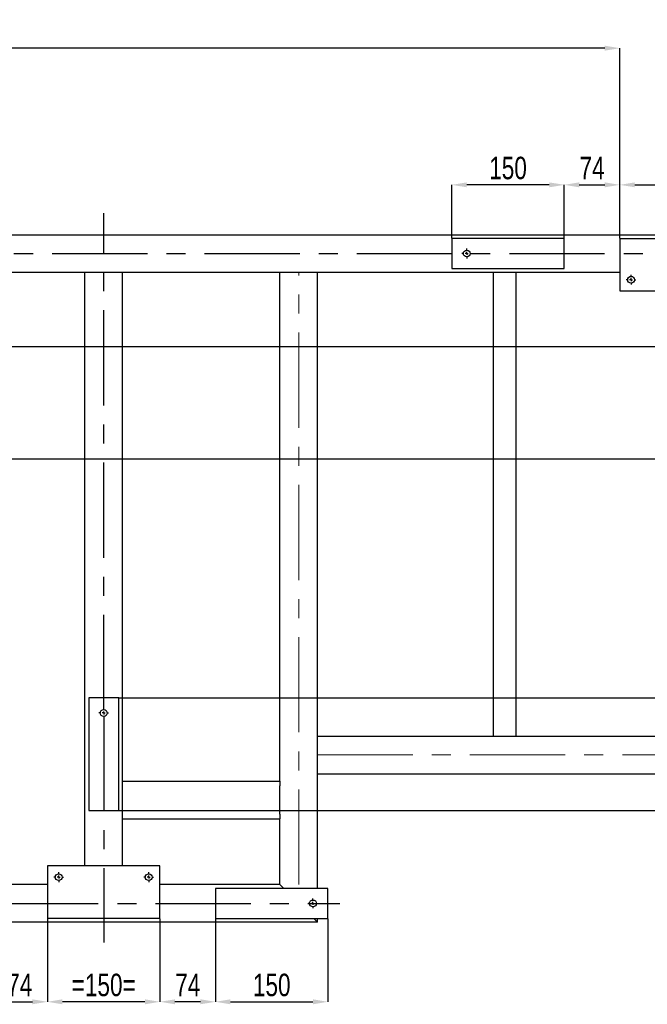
# Model space of a CAD drawing. Header units: millimetres. Extents: x 0 to 841, y 0 to 594.
# Tile 10 of 12: x 611 to 694, y 299 to 430. Entities that reach past the tile are written whole.
import ezdxf

# ---------------------------------------------------------------- set-up
doc = ezdxf.new("R2010")
doc.units = ezdxf.units.MM
doc.header["$PDSIZE"] = -1
doc.linetypes.add('CENTERX2', pattern=[20.32, 12.7, -2.54, 2.54, -2.54])
doc.layers.add('COTES', color=1, linetype='Continuous')
doc.layers.add('TRAIT-MIXTES', color=3, linetype='CENTERX2')
doc.layers.add('TRAIT-FORT', color=4, linetype='Continuous', lineweight=25)
doc.styles.add('SLDTEXTSTYLE0', font='TXT', dxfattribs={"width": 0.75})
doc.dimstyles.new('SLDDIMSTYLE0', dxfattribs={"dimtxt": 3, "dimasz": 2, "dimexe": 0, "dimexo": 0.0625, "dimgap": 0.75, "dimtad": 1, "dimdec": 0, "dimlfac": 10, "dimrnd": 1e-09, "dimzin": 12, "dimdsep": 46, "dimtxsty": 'SLDTEXTSTYLE0', "dimsah": 1, "dimcen": 0.09, "dimadec": 0, "dimazin": 3, "dimtfac": 1, "dimtdec": 0, "dimtofl": 0, "dimtmove": 0, "dimatfit": 3, "dimfxl": 1, "dimfrac": 2, "dimtolj": 1, "dimtzin": 12, "dimarcsym": 0})
doc.dimstyles.new('SLDDIMSTYLE1', dxfattribs={"dimtxt": 3, "dimasz": 2, "dimexe": 0, "dimexo": 0.0625, "dimgap": 0.75, "dimtad": 1, "dimdec": 0, "dimlfac": 10, "dimrnd": 1e-09, "dimzin": 12, "dimdsep": 46, "dimtxsty": 'SLDTEXTSTYLE0', "dimsah": 1, "dimcen": 0.09, "dimadec": 0, "dimazin": 3, "dimtfac": 1, "dimtdec": 0, "dimtmove": 0, "dimatfit": 0, "dimfxl": 1, "dimfrac": 2, "dimtolj": 1, "dimtzin": 12, "dimarcsym": 0})

# ---------------------------------------------------------------- blocks, each defined once
blk = doc.blocks.new('_D_36')
at = {"layer": 'COTES', "color": 0, "lineweight": -2, "transparency": 16777216}
for p, q in [((489.82, 417.46), (489.82, 426.57)), ((688.82, 426.57), (491.82, 426.57)), ((690.82, 401.24), (690.82, 426.57))]:
    blk.add_line(p, q, dxfattribs=at)
at = {"layer": 'COTES', "color": 0, "transparency": 16777216}
for points in [[(491.82, 426.9), (491.82, 426.24), (489.82, 426.57)], [(688.82, 426.9), (688.82, 426.24), (690.82, 426.57)]]:
    blk.add_solid(points, dxfattribs=at)
at = {"layer": 'Defpoints', "color": 0, "transparency": 16777216}
for p in [(489.82, 426.57), (489.82, 417.4), (690.82, 401.18)]:
    blk.add_point(p, dxfattribs=at)
at = {"layer": 'COTES', "color": 0, "transparency": 16777216, "insert": (590.32, 430.32), "char_height": 3, "attachment_point": 2, "style": 'SLDTEXTSTYLE0'}
blk.add_mtext('\\A1;2010', dxfattribs=at)
blk = doc.blocks.new('_D_45')
at = {"layer": 'COTES', "color": 0, "lineweight": -2, "transparency": 16777216}
for p, q in [((668.42, 401.24), (668.42, 408.34)), ((681.42, 408.34), (670.42, 408.34)), ((683.42, 401.24), (683.42, 408.34))]:
    blk.add_line(p, q, dxfattribs=at)
at = {"layer": 'COTES', "color": 0, "transparency": 16777216}
for points in [[(670.42, 408.67), (670.42, 408.01), (668.42, 408.34)], [(681.42, 408.67), (681.42, 408.01), (683.42, 408.34)]]:
    blk.add_solid(points, dxfattribs=at)
at = {"layer": 'Defpoints', "color": 0, "transparency": 16777216}
for p in [(668.42, 408.34), (668.42, 401.18), (683.42, 401.18)]:
    blk.add_point(p, dxfattribs=at)
at = {"layer": 'COTES', "color": 0, "transparency": 16777216, "insert": (675.92, 412.09), "char_height": 3, "attachment_point": 2, "style": 'SLDTEXTSTYLE0'}
blk.add_mtext('\\A1;150', dxfattribs=at)
blk = doc.blocks.new('_D_46')
at = {"layer": 'COTES', "color": 0, "lineweight": -2, "transparency": 16777216}
for p, q in [((690.82, 401.24), (690.82, 408.34)), ((692.82, 408.34), (703.82, 408.34)), ((705.82, 401.24), (705.82, 408.34))]:
    blk.add_line(p, q, dxfattribs=at)
at = {"layer": 'COTES', "color": 0, "transparency": 16777216}
for points in [[(692.82, 408.67), (692.82, 408.01), (690.82, 408.34)], [(703.82, 408.67), (703.82, 408.01), (705.82, 408.34)]]:
    blk.add_solid(points, dxfattribs=at)
at = {"layer": 'Defpoints', "color": 0, "transparency": 16777216}
for p in [(705.82, 408.34), (690.82, 401.18), (705.82, 401.18)]:
    blk.add_point(p, dxfattribs=at)
at = {"layer": 'COTES', "color": 0, "transparency": 16777216, "insert": (698.32, 412.09), "char_height": 3, "attachment_point": 2, "style": 'SLDTEXTSTYLE0'}
blk.add_mtext('\\A1;150', dxfattribs=at)
blk = doc.blocks.new('_D_48')
at = {"layer": 'COTES', "color": 0, "lineweight": -2, "transparency": 16777216}
for p, q in [((683.42, 401.24), (683.42, 408.34)), ((685.42, 408.34), (688.82, 408.34)), ((690.82, 401.24), (690.82, 408.34))]:
    blk.add_line(p, q, dxfattribs=at)
at = {"layer": 'COTES', "color": 0, "transparency": 16777216}
for points in [[(685.42, 408.67), (685.42, 408.01), (683.42, 408.34)], [(688.82, 408.67), (688.82, 408.01), (690.82, 408.34)]]:
    blk.add_solid(points, dxfattribs=at)
at = {"layer": 'Defpoints', "color": 0, "transparency": 16777216}
for p in [(690.82, 408.34), (683.42, 401.18), (690.82, 401.18)]:
    blk.add_point(p, dxfattribs=at)
at = {"layer": 'COTES', "color": 0, "transparency": 16777216, "insert": (687.12, 412.09), "char_height": 3, "attachment_point": 2, "style": 'SLDTEXTSTYLE0'}
blk.add_mtext('\\A1;74', dxfattribs=at)
blk = doc.blocks.new('_D_60')
at = {"layer": 'COTES', "color": 0, "lineweight": -2, "transparency": 16777216}
for p, q in [((607.12, 310.41), (607.12, 299.35)), ((614.52, 310.41), (614.52, 299.35)), ((609.12, 299.35), (612.52, 299.35))]:
    blk.add_line(p, q, dxfattribs=at)
at = {"layer": 'COTES', "color": 0, "transparency": 16777216}
for points in [[(609.12, 299.68), (609.12, 299.02), (607.12, 299.35)], [(612.52, 299.68), (612.52, 299.02), (614.52, 299.35)]]:
    blk.add_solid(points, dxfattribs=at)
at = {"layer": 'Defpoints', "color": 0, "transparency": 16777216}
for p in [(607.12, 310.48), (614.52, 310.48), (614.52, 299.35)]:
    blk.add_point(p, dxfattribs=at)
at = {"layer": 'COTES', "color": 0, "transparency": 16777216, "insert": (610.82, 303.1), "char_height": 3, "attachment_point": 2, "style": 'SLDTEXTSTYLE0'}
blk.add_mtext('\\A1;74', dxfattribs=at)
blk = doc.blocks.new('_D_61')
at = {"layer": 'COTES', "color": 0, "lineweight": -2, "transparency": 16777216}
for p, q in [((614.52, 310.41), (614.52, 299.35)), ((629.52, 310.41), (629.52, 299.35)), ((627.52, 299.35), (616.52, 299.35))]:
    blk.add_line(p, q, dxfattribs=at)
at = {"layer": 'COTES', "color": 0, "transparency": 16777216}
for points in [[(616.52, 299.68), (616.52, 299.02), (614.52, 299.35)], [(627.52, 299.68), (627.52, 299.02), (629.52, 299.35)]]:
    blk.add_solid(points, dxfattribs=at)
at = {"layer": 'Defpoints', "color": 0, "transparency": 16777216}
for p in [(614.52, 310.48), (629.52, 310.48), (614.52, 299.35)]:
    blk.add_point(p, dxfattribs=at)
at = {"layer": 'COTES', "color": 0, "transparency": 16777216, "insert": (622.02, 303.1), "char_height": 3, "attachment_point": 2, "style": 'SLDTEXTSTYLE0'}
blk.add_mtext('\\A1;=150=', dxfattribs=at)
blk = doc.blocks.new('_D_62')
at = {"layer": 'COTES', "color": 0, "lineweight": -2, "transparency": 16777216}
for p, q in [((636.92, 310.41), (636.92, 299.35)), ((651.92, 310.41), (651.92, 299.35)), ((638.92, 299.35), (649.92, 299.35))]:
    blk.add_line(p, q, dxfattribs=at)
at = {"layer": 'COTES', "color": 0, "transparency": 16777216}
for points in [[(638.92, 299.68), (638.92, 299.02), (636.92, 299.35)], [(649.92, 299.68), (649.92, 299.02), (651.92, 299.35)]]:
    blk.add_solid(points, dxfattribs=at)
at = {"layer": 'Defpoints', "color": 0, "transparency": 16777216}
for p in [(636.92, 310.48), (651.92, 310.48), (651.92, 299.35)]:
    blk.add_point(p, dxfattribs=at)
at = {"layer": 'COTES', "color": 0, "transparency": 16777216, "insert": (644.42, 303.1), "char_height": 3, "attachment_point": 2, "style": 'SLDTEXTSTYLE0'}
blk.add_mtext('\\A1;150', dxfattribs=at)
blk = doc.blocks.new('_D_63')
at = {"layer": 'COTES', "color": 0, "lineweight": -2, "transparency": 16777216}
for p, q in [((629.52, 310.41), (629.52, 299.35)), ((636.92, 310.41), (636.92, 299.35)), ((634.92, 299.35), (631.52, 299.35))]:
    blk.add_line(p, q, dxfattribs=at)
at = {"layer": 'COTES', "color": 0, "transparency": 16777216}
for points in [[(631.52, 299.68), (631.52, 299.02), (629.52, 299.35)], [(634.92, 299.68), (634.92, 299.02), (636.92, 299.35)]]:
    blk.add_solid(points, dxfattribs=at)
at = {"layer": 'Defpoints', "color": 0, "transparency": 16777216}
for p in [(629.52, 310.48), (636.92, 310.48), (629.52, 299.35)]:
    blk.add_point(p, dxfattribs=at)
at = {"layer": 'COTES', "color": 0, "transparency": 16777216, "insert": (633.22, 303.1), "char_height": 3, "attachment_point": 2, "style": 'SLDTEXTSTYLE0'}
blk.add_mtext('\\A1;74', dxfattribs=at)
blk = doc.blocks.new('_D_70')
at = {"layer": 'COTES', "color": 0, "lineweight": -2, "transparency": 16777216}
for p, q in [((494.39, 386.78), (800.12, 386.78)), ((800.12, 373.78), (800.12, 384.78)), ((494.39, 371.78), (800.12, 371.78))]:
    blk.add_line(p, q, dxfattribs=at)
at = {"layer": 'COTES', "color": 0, "transparency": 16777216}
for points in [[(799.79, 384.78), (800.46, 384.78), (800.12, 386.78)], [(799.79, 373.78), (800.46, 373.78), (800.12, 371.78)]]:
    blk.add_solid(points, dxfattribs=at)
at = {"layer": 'Defpoints', "color": 0, "transparency": 16777216}
for p in [(494.32, 386.78), (800.12, 386.78), (494.32, 371.78)]:
    blk.add_point(p, dxfattribs=at)
at = {"layer": 'COTES', "color": 0, "transparency": 16777216, "insert": (796.37, 379.28), "char_height": 3, "attachment_point": 2, "rotation": 90, "style": 'SLDTEXTSTYLE0'}
blk.add_mtext('\\A1;150', dxfattribs=at)
blk = doc.blocks.new('_D_71')
at = {"layer": 'COTES', "color": 0, "lineweight": -2, "transparency": 16777216}
for p, q in [((624.09, 339.88), (800.12, 339.88)), ((800.12, 326.88), (800.12, 337.88)), ((624.09, 324.88), (800.12, 324.88))]:
    blk.add_line(p, q, dxfattribs=at)
at = {"layer": 'COTES', "color": 0, "transparency": 16777216}
for points in [[(799.79, 337.88), (800.46, 337.88), (800.12, 339.88)], [(799.79, 326.88), (800.46, 326.88), (800.12, 324.88)]]:
    blk.add_solid(points, dxfattribs=at)
at = {"layer": 'Defpoints', "color": 0, "transparency": 16777216}
for p in [(624.02, 339.88), (800.12, 339.88), (624.02, 324.88)]:
    blk.add_point(p, dxfattribs=at)
at = {"layer": 'COTES', "color": 0, "transparency": 16777216, "insert": (796.37, 332.38), "char_height": 3, "attachment_point": 2, "rotation": 90, "style": 'SLDTEXTSTYLE0'}
blk.add_mtext('\\A1;150', dxfattribs=at)
blk = doc.blocks.new('SW_CENTERMARKSYMBOL_7')
at = {"layer": 'TRAIT-MIXTES', "color": 0}
for p, q in [((-0.4, 0), (-0.65, 0)), ((0, 0), (-0.2, 0)), ((0, 0.4), (0, 0.65)), ((0, 0), (0, 0.2)), ((0, 0), (0, -0.2)), ((0, 0), (0.2, 0)), ((0.4, 0), (0.65, 0)), ((0, -0.4), (0, -0.65))]:
    blk.add_line(p, q, dxfattribs=at)
blk = doc.blocks.new('SW_CENTERMARKSYMBOL_10')
at = {"layer": 'TRAIT-MIXTES', "color": 0}
for p, q in [((-0.4, 0), (-0.65, 0)), ((0, 0), (-0.2, 0)), ((0, 0.4), (0, 0.65)), ((0, 0), (0, 0.2)), ((0, 0), (0, -0.2)), ((0, 0), (0.2, 0)), ((0.4, 0), (0.65, 0)), ((0, -0.4), (0, -0.65))]:
    blk.add_line(p, q, dxfattribs=at)
blk = doc.blocks.new('SW_CENTERMARKSYMBOL_13')
at = {"layer": 'TRAIT-MIXTES', "color": 0}
for p, q in [((0, 0.4), (0, 66.67)), ((-0.4, 0), (-0.65, 0)), ((0, 0), (-0.2, 0)), ((0, 0), (0, 0.2)), ((0, 0), (0, -0.2)), ((0, 0), (0.2, 0)), ((0.4, 0), (0.65, 0)), ((0, -0.4), (0, -30.62))]:
    blk.add_line(p, q, dxfattribs=at)
blk = doc.blocks.new('SW_CENTERMARKSYMBOL_25')
at = {"layer": 'TRAIT-MIXTES', "color": 0}
for p, q in [((-0.4, 0), (-0.65, 0)), ((0, 0), (-0.2, 0)), ((0, 0.4), (0, 0.65)), ((0, 0), (0, 0.2)), ((0, 0), (0, -0.2)), ((0, 0), (0.2, 0)), ((0.4, 0), (0.65, 0)), ((0, -0.4), (0, -0.65))]:
    blk.add_line(p, q, dxfattribs=at)
blk = doc.blocks.new('SW_CENTERMARKSYMBOL_28')
at = {"layer": 'TRAIT-MIXTES', "color": 0}
for p, q in [((-0.4, 0), (-0.65, 0)), ((0, 0), (-0.2, 0)), ((0, 0.4), (0, 0.65)), ((0, 0), (0, 0.2)), ((0, 0), (0, -0.2)), ((0, 0), (0.2, 0)), ((0.4, 0), (0.65, 0)), ((0, -0.4), (0, -0.65))]:
    blk.add_line(p, q, dxfattribs=at)
blk = doc.blocks.new('SW_CENTERMARKSYMBOL_29')
at = {"layer": 'TRAIT-MIXTES', "color": 0}
for p, q in [((-0.4, 0), (-0.65, 0)), ((0, 0), (-0.2, 0)), ((0, 0.4), (0, 0.65)), ((0, 0), (0, 0.2)), ((0, 0), (0, -0.2)), ((0, 0), (0.2, 0)), ((0.4, 0), (0.65, 0)), ((0, -0.4), (0, -0.65))]:
    blk.add_line(p, q, dxfattribs=at)
blk = doc.blocks.new('SW_CENTERMARKSYMBOL_33')
at = {"layer": 'TRAIT-MIXTES', "color": 0}
blk.add_line((0.4, 0), (192.61, 0), dxfattribs=at)
blk = doc.blocks.new('SW_CENTERMARKSYMBOL_36')
at = {"layer": 'TRAIT-MIXTES', "color": 0}
for p, q in [((-0.4, 0), (-25.07, 0)), ((0, 0), (-0.2, 0)), ((0, 0.4), (0, 0.65)), ((0, 0), (0, 0.2)), ((0, 0), (0, -0.2)), ((0, 0), (0.2, 0)), ((0.4, 0), (146.89, 0)), ((0, -0.4), (0, -0.65))]:
    blk.add_line(p, q, dxfattribs=at)

msp = doc.modelspace()

# ---------------------------------------------------------------- linework, layer by layer
at = {"layer": 'TRAIT-FORT', "lineweight": 25}
for p, q in [((489.82, 401.68), (779.12, 401.68)), ((668.42, 401.18), (668.42, 397.18)), ((683.42, 401.18), (668.42, 401.18)), ((683.42, 397.18), (683.42, 401.18)), ((690.82, 401.18), (705.82, 401.18)), ((690.82, 401.18), (690.82, 394.18)), ((668.42, 397.18), (683.42, 397.18)), ((574.02, 396.68), (619.52, 396.68)), ((619.52, 317.48), (619.52, 396.68)), ((619.52, 396.68), (620.12, 396.68)), ((620.12, 396.68), (623.92, 396.68)), ((623.92, 396.68), (624.52, 396.68)), ((624.52, 396.68), (645.52, 396.68)), ((624.52, 328.78), (624.52, 396.68)), ((645.52, 328.78), (645.52, 396.68)), ((645.52, 396.68), (646.12, 396.68)), ((646.12, 396.68), (649.92, 396.68)), ((649.92, 396.68), (650.52, 396.68)), ((650.52, 396.68), (690.82, 396.68)), ((650.52, 334.78), (650.52, 396.68)), ((673.94, 396.68), (673.94, 334.78)), ((676.94, 396.68), (676.94, 334.78)), ((690.82, 394.18), (705.82, 394.18)), ((624.02, 339.88), (620.02, 339.88)), ((620.02, 339.88), (620.02, 324.88)), ((624.02, 324.88), (624.02, 339.88)), ((650.52, 334.18), (650.52, 334.78)), ((650.52, 334.78), (704.12, 334.78)), ((650.52, 330.38), (650.52, 334.18)), ((650.52, 329.78), (650.52, 330.38)), ((650.52, 314.48), (650.52, 329.78)), ((650.52, 329.78), (703.62, 329.78)), ((624.52, 328.18), (624.52, 328.78)), ((624.52, 328.78), (645.52, 328.78)), ((645.52, 328.78), (645.52, 328.18)), ((624.52, 324.38), (624.52, 328.18)), ((645.52, 324.38), (645.52, 328.18)), ((620.02, 324.88), (624.02, 324.88)), ((624.52, 323.78), (624.52, 324.38)), ((624.52, 317.48), (624.52, 323.78)), ((624.52, 323.78), (645.52, 323.78)), ((645.52, 324.38), (645.52, 323.78)), ((645.52, 314.98), (645.52, 323.78)), ((614.52, 317.48), (614.52, 310.48)), ((629.52, 317.48), (614.52, 317.48)), ((629.52, 310.48), (629.52, 317.48)), ((614.52, 314.98), (542, 314.98)), ((645.52, 314.98), (629.52, 314.98)), ((651.92, 314.48), (636.92, 314.48)), ((636.92, 314.48), (636.92, 310.48)), ((645.52, 314.98), (646.02, 314.48)), ((651.92, 310.48), (651.92, 314.48)), ((629.52, 310.48), (614.52, 310.48)), ((636.92, 310.48), (651.92, 310.48)), ((650.02, 310.48), (650.52, 309.98)), ((650.52, 309.98), (650.52, 310.48)), ((650.52, 309.98), (489.82, 309.98))]:
    msp.add_line(p, q, dxfattribs=at)
for centre in [(670.42, 399.18), (692.32, 395.68), (622.02, 337.88), (616.02, 315.98), (628.02, 315.98), (649.92, 312.48)]:
    msp.add_circle(centre, 0.45, dxfattribs=at)
at = {"layer": 'TRAIT-MIXTES', "lineweight": 18}
for p, q in [((648.02, 314.98), (648.02, 396.68)), ((650.52, 332.28), (774.12, 332.28))]:
    msp.add_line(p, q, dxfattribs=at)

# ---------------------------------------------------------------- block references
at = {"layer": 'TRAIT-MIXTES'}
for name, p in [('SW_CENTERMARKSYMBOL_13', (622.02, 337.88)), ('SW_CENTERMARKSYMBOL_33', (594.42, 399.18)), ('SW_CENTERMARKSYMBOL_7', (670.42, 399.18)), ('SW_CENTERMARKSYMBOL_25', (692.32, 395.68)), ('SW_CENTERMARKSYMBOL_29', (616.02, 315.98)), ('SW_CENTERMARKSYMBOL_28', (628.02, 315.98)), ('SW_CENTERMARKSYMBOL_36', (506.6, 312.48)), ('SW_CENTERMARKSYMBOL_10', (649.92, 312.48))]:
    msp.add_blockref(name, p, dxfattribs=at)

# ---------------------------------------------------------------- dimensions: what is measured, and where the dimension line sits
at = {"layer": 'COTES'}
for base, p1, p2, dimstyle, picture, middle in [((489.82, 426.57), (690.82, 401.18), (489.82, 417.4), 'SLDDIMSTYLE0', '_D_36', (590.32, 426.57)), ((668.42, 408.34), (683.42, 401.18), (668.42, 401.18), 'SLDDIMSTYLE0', '_D_45', (675.92, 408.34)), ((690.82, 408.34), (683.42, 401.18), (690.82, 401.18), 'SLDDIMSTYLE1', '_D_48', (687.12, 408.34)), ((705.82, 408.34), (690.82, 401.18), (705.82, 401.18), 'SLDDIMSTYLE0', '_D_46', (698.32, 408.34)), ((614.52, 299.35), (607.12, 310.48), (614.52, 310.48), 'SLDDIMSTYLE1', '_D_60', (610.82, 299.35)), ((629.52, 299.35), (636.92, 310.48), (629.52, 310.48), 'SLDDIMSTYLE1', '_D_63', (633.22, 299.35)), ((651.92, 299.35), (636.92, 310.48), (651.92, 310.48), 'SLDDIMSTYLE0', '_D_62', (644.42, 299.35))]:
    dim = msp.add_linear_dim(base=base, p1=p1, p2=p2, dimstyle=dimstyle, dxfattribs=at)
    dim.commit()
    dim.dimension.update_dxf_attribs({"geometry": picture, "text_midpoint": middle, "dimtype": 160})
for base, p1, p2, picture, middle in [((800.12, 386.78), (494.32, 371.78), (494.32, 386.78), '_D_70', (800.12, 379.28)), ((800.12, 339.88), (624.02, 324.88), (624.02, 339.88), '_D_71', (800.12, 332.38))]:
    dim = msp.add_linear_dim(base=base, p1=p1, p2=p2, angle=90, dimstyle='SLDDIMSTYLE0', dxfattribs=at)
    dim.commit()
    dim.dimension.update_dxf_attribs({"geometry": picture, "text_midpoint": middle, "dimtype": 160})
dim = msp.add_linear_dim(base=(614.52, 299.35), p1=(629.52, 310.48), p2=(614.52, 310.48), text='=<>=', dimstyle='SLDDIMSTYLE0', dxfattribs=at)
dim.commit()
dim.dimension.update_dxf_attribs({"geometry": '_D_61', "text_midpoint": (622.02, 299.35), "dimtype": 160})

doc.saveas('drawing.dxf')
